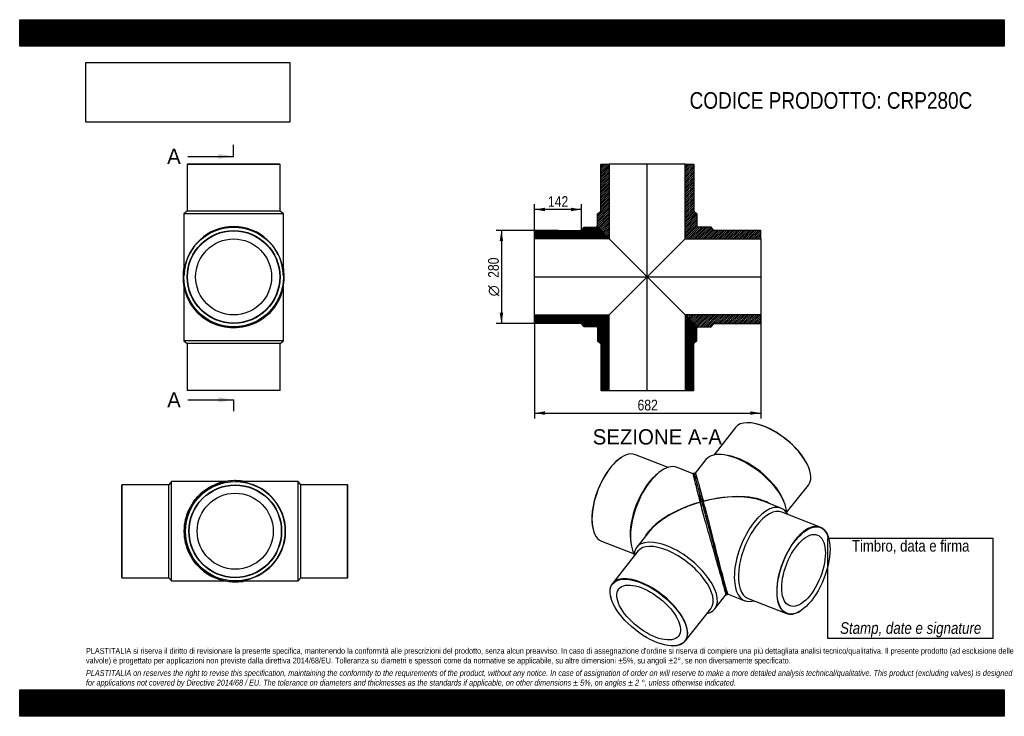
# Model space of a CAD drawing. Header units: millimetres. Extents: x 0 to 2970, y 0 to 2100.
import ezdxf
from ezdxf.enums import TextEntityAlignment as Align
from ezdxf.lldxf.tags import DXFTag

# ---------------------------------------------------------------- set-up
doc = ezdxf.new("R2010")
doc.units = ezdxf.units.MM
doc.header["$LTSCALE"] = 10
for name, color, linetype in [('CRP280C', 7, 'Continuous'), ('CRP280C_MIR1', 7, 'Continuous'), ('Default', 7, 'Continuous'), ('DV4_Default', 7, 'Continuous')]:
    doc.layers.add(name, color=color, linetype=linetype)
doc.styles.add('SEACAD_Arial_Narrow', font='ARIALN.TTF')
doc.styles.add('SEACAD_Solid_Edge_ANSI', font='seans.ttf')
doc.styles.add('SEACAD_Solid_Edge_ANSI1_Symbols', font='semeca1.ttf')
tags = doc.linetypes.add('CENTER2', pattern=[28.575, 19.05, -3.175, 3.175, -3.175]).pattern_tags.tags
tags[10:11] = [DXFTag(74, 4), DXFTag(75, 0), DXFTag(340, '0'), DXFTag(46, 0.0), DXFTag(50, 0.0), DXFTag(44, 0.0), DXFTag(45, 0.0)]
tags[8:9] = [DXFTag(74, 4), DXFTag(75, 0), DXFTag(340, '0'), DXFTag(46, 0.0), DXFTag(50, 0.0), DXFTag(44, 0.0), DXFTag(45, 0.0)]
tags[6:7] = [DXFTag(74, 4), DXFTag(75, 0), DXFTag(340, '0'), DXFTag(46, 0.0), DXFTag(50, 0.0), DXFTag(44, 0.0), DXFTag(45, 0.0)]
tags[4:5] = [DXFTag(74, 4), DXFTag(75, 0), DXFTag(340, '0'), DXFTag(46, 0.0), DXFTag(50, 0.0), DXFTag(44, 0.0), DXFTag(45, 0.0)]
doc.dimstyles.new('Plastitalia', dxfattribs={"dimtxt": 32, "dimasz": 32, "dimexe": 16, "dimexo": 0, "dimgap": 8, "dimtad": 1, "dimdec": 0, "dimtxsty": 'SEACAD_Arial_Narrow', "dimblk1": '_SE_FILLED', "dimblk2": '_SE_FILLED', "dimsah": 1, "dimcen": 16, "dimadec": 0, "dimazin": 0, "dimtfac": 0.7, "dimtdec": 1, "dimtmove": 0, "dimatfit": 3, "dimfxl": 1, "dimtolj": 1, "dimarcsym": 0})
picture_1 = doc.add_image_def('image1.jpg', size_in_pixel=(4302, 1260))

# ---------------------------------------------------------------- blocks, each defined once
blk = doc.blocks.new('SE')
at = {"layer": 'CRP280C', "color": 7, "linetype": 'Continuous'}
for p, q in [((495.4, 1295.2), (495.4, 1132)), ((795.4, 1132), (795.4, 1295.4)), ((795.4, 1132), (495.4, 1132)), ((495.4, 1132), (505.4, 1124)), ((785.4, 1124), (795.4, 1132)), ((785.4, 1124), (505.4, 1124)), ((505.4, 1124), (505.4, 983)), ((785.4, 983), (785.4, 1124)), ((505.4, 983), (785.4, 983)), ((505.4, 983), (506.4, 982)), ((784.4, 982), (506.4, 982)), ((784.4, 982), (785.4, 983))]:
    blk.add_line(p, q, dxfattribs=at)
for centre, radius, start, end in [((646.1, 1324.6), 150.7, 142.9836, 153.1185), ((646.2, 1324.5), 150.9, 153.1184, 159.3506), ((645.4, 1323.3), 152.5, 179.6147, 180.2368), ((645.3, 1322.7), 152.5, 180.0018, 222.7782), ((645.4, 1322.7), 152.5, 317.0914, 359.999), ((645.4, 1323.3), 152.5, 359.7632, 1.5478)]:
    blk.add_arc(centre, radius, start, end, dxfattribs=at)
for centre, major_axis, start_param, end_param in [((495.4, 1322.7), (2.5, 0), 2.99622, 3.1424), ((795.4, 1322.7), (-2.5, 0), 3.140785, 3.309089)]:
    blk.add_ellipse(centre, major_axis=major_axis, ratio=0.707107, start_param=start_param, end_param=end_param, dxfattribs=at)
blk.add_open_spline([(757, 1218.8), (751.8, 1213.3), (746.2, 1208), (731.9, 1196.8), (722.9, 1191.2), (703.2, 1181.6), (692.4, 1177.7), (669.5, 1172.3), (657.4, 1170.9), (633.3, 1170.9), (621.2, 1172.3), (598.4, 1177.7), (587.5, 1181.6), (567.8, 1191.2), (558.8, 1196.8), (544.4, 1208.1), (538.7, 1213.4), (533.5, 1219)], degree=3, knots=[0.2636208, 0.2636208, 0.2636208, 0.2636208, 0.3125, 0.3125, 0.375, 0.375, 0.4375, 0.4375, 0.5, 0.5, 0.5625, 0.5625, 0.625, 0.625, 0.6875, 0.6875, 0.7371302, 0.7371302, 0.7371302, 0.7371302], dxfattribs=at)
at = {"layer": 'CRP280C_MIR1', "color": 7, "linetype": 'Continuous'}
for p, q in [((506.4, 1664.5), (505.4, 1663.5)), ((785.4, 1663.5), (505.4, 1663.5)), ((505.4, 1663.5), (505.4, 1522.5)), ((784.4, 1664.5), (506.4, 1664.5)), ((785.4, 1663.5), (784.4, 1664.5)), ((785.4, 1522.5), (785.4, 1663.5)), ((505.4, 1522.5), (495.4, 1514.5)), ((785.4, 1522.5), (505.4, 1522.5)), ((795.4, 1514.5), (785.4, 1522.5)), ((795.4, 1514.5), (495.4, 1514.5)), ((495.4, 1514.5), (495.4, 1331.5)), ((795.4, 1331.5), (795.4, 1514.5)), ((495.4, 1328), (495.4, 1328)), ((495.4, 1328), (495.4, 1328)), ((795.3, 1328), (795.3, 1328)), ((795.3, 1328), (795.3, 1328))]:
    blk.add_line(p, q, dxfattribs=at)
for radius in [150, 140, 139, 114.6]:
    blk.add_circle((645.4, 1324.5), radius, dxfattribs=at)
for centre, radius, start, end in [((646.2, 1326.2), 153.3, 169.6843, 180.0044), ((644.5, 1326.3), 153.3, 359.9932, 10.3497), ((645.4, 1326.2), 152.5, 179.9997, 0.0003)]:
    blk.add_arc(centre, radius, start, end, dxfattribs=at)
for centre, major_axis, ratio, start_param, end_param in [((645.4, 1324.5), (0, -152), 0.986842, 1.657152, 4.626768), ((645.4, 1324.5), (0, -152), 0.986842, 4.626768, 4.688974), ((645.4, 1324.5), (0, -152), 0.986842, 1.594211, 1.657152), ((495.4, 1326.2), (2.5, 0), 0.707107, 1.554239, 3.140786), ((795.4, 1326.2), (-2.5, 0), 0.707107, 3.142399, 4.728946)]:
    blk.add_ellipse(centre, major_axis=major_axis, ratio=ratio, start_param=start_param, end_param=end_param, dxfattribs=at)
for points in [[(495.4, 1331.5), (495.4, 1330.4), (495.4, 1329.2), (495.4, 1328)], [(795.3, 1328), (795.3, 1329.2), (795.4, 1330.4), (795.4, 1331.5)]]:
    blk.add_open_spline(points, degree=3, dxfattribs=at)
blk = doc.blocks.new('SE1')
at = {"layer": 'CRP280C', "color": 7, "linetype": 'Continuous'}
for p, q in [((308.6, 697.9), (307.6, 696.9)), ((307.6, 418.9), (307.6, 696.9)), ((308.6, 697.9), (308.6, 417.9)), ((449.6, 697.9), (308.6, 697.9)), ((457.6, 707.9), (449.6, 697.9)), ((449.6, 417.9), (449.6, 697.9)), ((457.6, 407.9), (457.6, 707.9)), ((620.8, 707.9), (457.6, 707.9)), ((307.6, 418.9), (308.6, 417.9)), ((308.6, 417.9), (449.6, 417.9)), ((449.6, 417.9), (457.6, 407.9)), ((457.6, 407.9), (621, 407.9))]:
    blk.add_line(p, q, dxfattribs=at)
for centre, radius, start, end in [((648.3, 557.9), 152.5, 90.0018, 132.7782), ((648.9, 557.9), 152.5, 89.6147, 90.2368), ((650.1, 557), 150.9, 63.1184, 69.3506), ((650.2, 557.1), 150.7, 52.9836, 63.1185), ((648.3, 557.9), 152.5, 227.0914, 269.999), ((648.9, 557.9), 152.5, 269.7632, 271.5478)]:
    blk.add_arc(centre, radius, start, end, dxfattribs=at)
for centre, major_axis, start_param, end_param in [((648.3, 707.9), (0, -2.5), 2.99622, 3.1424), ((648.3, 407.9), (0, 2.5), 3.140785, 3.309089)]:
    blk.add_ellipse(centre, major_axis=major_axis, ratio=0.707107, start_param=start_param, end_param=end_param, dxfattribs=at)
blk.add_open_spline([(544.4, 446.3), (538.9, 451.4), (533.6, 457), (522.4, 471.3), (516.8, 480.3), (507.2, 500.1), (503.3, 510.9), (497.9, 533.7), (496.5, 545.8), (496.5, 569.9), (497.9, 582), (503.3, 604.9), (507.2, 615.7), (516.8, 635.4), (522.4, 644.4), (533.7, 658.8), (539, 664.5), (544.6, 669.7)], degree=3, knots=[0.2636208, 0.2636208, 0.2636208, 0.2636208, 0.3125, 0.3125, 0.375, 0.375, 0.4375, 0.4375, 0.5, 0.5, 0.5625, 0.5625, 0.625, 0.625, 0.6875, 0.6875, 0.7371302, 0.7371302, 0.7371302, 0.7371302], dxfattribs=at)
at = {"layer": 'CRP280C_MIR1', "color": 7, "linetype": 'Continuous'}
for p, q in [((653.6, 707.8), (653.6, 707.8)), ((653.6, 707.8), (653.6, 707.8)), ((840.1, 707.9), (657.1, 707.9)), ((840.1, 407.9), (840.1, 707.9)), ((848.1, 697.9), (840.1, 707.9)), ((848.1, 417.9), (848.1, 697.9)), ((989.1, 697.9), (848.1, 697.9)), ((989.1, 417.9), (989.1, 697.9)), ((990.1, 696.9), (989.1, 697.9)), ((990.1, 418.9), (990.1, 696.9)), ((840.1, 407.9), (848.1, 417.9)), ((848.1, 417.9), (989.1, 417.9)), ((989.1, 417.9), (990.1, 418.9)), ((653.6, 407.9), (653.6, 407.9)), ((653.6, 407.9), (653.6, 407.9)), ((657.1, 407.9), (840.1, 407.9))]:
    blk.add_line(p, q, dxfattribs=at)
for radius in [150, 140, 139, 114.6]:
    blk.add_circle((650.1, 557.9), radius, dxfattribs=at)
for centre, radius, start, end in [((651.8, 557.9), 152.5, 89.9997, 270.0003), ((651.8, 557.1), 153.3, 79.6843, 90.0044), ((651.9, 558.7), 153.3, 269.9932, 280.3497)]:
    blk.add_arc(centre, radius, start, end, dxfattribs=at)
for centre, major_axis, ratio, start_param, end_param in [((651.8, 707.9), (0, -2.5), 0.707107, 1.554239, 3.140786), ((650.1, 557.9), (-152, 0), 0.986842, 4.626768, 4.688974), ((650.1, 557.9), (-152, 0), 0.986842, 1.657152, 4.626768), ((651.8, 407.9), (0, 2.5), 0.707107, 3.142399, 4.728946), ((650.1, 557.9), (-152, 0), 0.986842, 1.594211, 1.657152)]:
    blk.add_ellipse(centre, major_axis=major_axis, ratio=ratio, start_param=start_param, end_param=end_param, dxfattribs=at)
for points in [[(657.1, 707.9), (656, 707.9), (654.8, 707.8), (653.6, 707.8)], [(653.6, 407.9), (654.8, 407.9), (656, 407.9), (657.1, 407.9)]]:
    blk.add_open_spline(points, degree=3, dxfattribs=at)
blk = doc.blocks.new('SE2')
at = {"layer": 'CRP280C', "color": 7, "linetype": 'Continuous'}
for p, q in [((1815.7, 781), (1814.8, 780.5)), ((1955.6, 750.2), (1857.4, 788.6)), ((2031.1, 731.4), (1983.1, 750.2)), ((1923.7, 731), (1917.5, 725.5)), ((2037.4, 721.5), (2038, 719)), ((2040.1, 712.3), (2038.7, 717.3)), ((2049.9, 655.9), (2052.6, 645.8)), ((2052.6, 645.8), (2052.8, 644.9)), ((2052.6, 645.4), (2052.6, 645.4)), ((2061, 633.2), (2057.3, 647.1)), ((1729.6, 562.8), (1729.9, 561.8)), ((1896.5, 554.2), (1861.2, 509.5)), ((1755.4, 527.9), (1853.5, 489.5)), ((1842.3, 533.5), (1843.2, 525.3)), ((1864.7, 497.8), (1787.8, 400.3)), ((1782.9, 358.7), (1783.2, 357.7)), ((2096.7, 323.6), (2130.4, 366.3)), ((2007.5, 226.8), (2084.5, 324.3)), ((1967.1, 212.5), (1968.2, 212.4))]:
    blk.add_line(p, q, dxfattribs=at)
for centre, radius, start, end in [((-1275.3, -194), 3437, 15.375, 15.4346), ((47597.6, 12945.2), 47171.6, 195.05269, 195.09187), ((53371.7, 14401.5), 53125.6, 195.2094, 195.27156)]:
    blk.add_arc(centre, radius, start, end, dxfattribs=at)
for centre, major_axis, ratio, start_param, end_param in [((1806.4, 658.3), (-51, -130.4), 0.47604, 3.141593, 6.283185), ((1805.6, 658.6), (50.7, 129.4), 0.47604, 0.571993, 2.569599), ((1928.4, 610.5), (-54.7, -139.7), 0.47604, 3.141593, 5.915977), ((1921.9, 613.1), (-51, -130.4), 0.47604, 3.884778, 5.54), ((2084, 549.6), (37.3, -137.7), 0.001558, 3.140438, 3.75606), ((2084, 549.6), (206.5, 54.6), 0.471672, 1.598331, 2.717661), ((2084, 549.6), (205.8, 57.2), 0.471678, 1.592377, 2.303174), ((2055, 646.1), (2.41, 0.65), 0.671516, 0.002302, 3.160453), ((2084, 549.6), (37.3, -137.7), 0.001558, 4.043668, 4.142502), ((2084, 549.6), (-37.3, 137.7), 0.001558, 1.000909, 3.142747), ((2084, 549.6), (205.8, 57.2), 0.471678, -3.980011, -3.714469), ((1979, 416.6), (117.7, -93), 0.473626, 0, 3.508801), ((1974.6, 411), (109.9, -86.8), 0.473626, 0, 3.141593), ((1897.6, 313.6), (-109.9, 86.8), 0.473626, 2.573805, 6.283185), ((1897.6, 313.6), (-109.9, 86.8), 0.473626, 0, 0.567788), ((1979, 416.6), (117.7, -93), 0.473626, 5.915977, 6.283185)]:
    blk.add_ellipse(centre, major_axis=major_axis, ratio=ratio, start_param=start_param, end_param=end_param, dxfattribs=at)
for major_axis in [(109.1, -86.1), (89.9, -71)]:
    blk.add_ellipse((1897.1, 312.9), major_axis=major_axis, ratio=0.473626, dxfattribs=at)
for points, degree, knots in [([(2035, 730), (2035, 730.1), (2034.9, 730.4), (2034.6, 731), (2034.2, 731.6), (2033.6, 731.9), (2033.4, 732), (2032.9, 732.1), (2032.6, 732.1), (2032.3, 732.1), (2032, 732.1), (2031.6, 731.9), (2031.1, 731.7), (2030.9, 731.4), (2030.9, 731.4)], 3, [0.3671496, 0.3671496, 0.3671496, 0.3671496, 0.3836997, 0.5741018, 0.7479317, 0.8286587, 0.9002726, 0.925999, 0.9365872, 0.9459443, 0.9544012, 0.9658171, 0.9930146, 1, 1, 1, 1]), ([(2031, 731.5), (2030.9, 731.4), (2030.9, 731.1), (2031.3, 729.1), (2031.8, 726.5), (2033.5, 719.5), (2034.5, 715), (2037.1, 704.6), (2038.6, 698.6), (2042, 685.4), (2043.9, 678.1), (2048, 662.5), (2050.2, 654.2), (2052.6, 645.5)], 3, [0.6566907, 0.6566907, 0.6566907, 0.6566907, 0.6875, 0.6875, 0.75, 0.75, 0.8125, 0.8125, 0.875, 0.875, 0.9375, 0.9375, 1, 1, 1, 1]), ([(2130.4, 366.3), (2130.4, 366.3), (2130.4, 366.7), (2130, 368.9), (2129.3, 371.9), (2126.9, 381.2), (2125.2, 387.6), (2120.9, 403.2), (2118.4, 412.5), (2112.6, 432.8), (2109.5, 443.8), (2103, 466.4), (2099.7, 478.1), (2093.1, 501.3), (2089.8, 512.8), (2083.3, 535.6), (2080.1, 546.7), (2073.9, 568.4), (2071, 579), (2065.3, 599.3), (2062.5, 609.2), (2057.4, 627.9), (2054.9, 636.9), (2052.6, 645.4)], 3, [0.3454598, 0.3454598, 0.3454598, 0.3454598, 0.375, 0.375, 0.4375, 0.4375, 0.5, 0.5, 0.5625, 0.5625, 0.625, 0.625, 0.6875, 0.6875, 0.75, 0.75, 0.8125, 0.8125, 0.875, 0.875, 0.9375, 0.9375, 1, 1, 1, 1]), ([(2057.4, 646.8), (2058.9, 641.5), (2060.3, 636.1), (2060.8, 634.3), (2061.3, 632.5)], 2, [0, 0, 0, 0.125, 0.125, 0.1657399, 0.1657399, 0.1657399]), ([(2061.3, 632.5), (2062.3, 628.7), (2063.4, 624.9), (2066.5, 613.3), (2069.8, 601.1), (2073.1, 588.7), (2076.6, 575.9), (2078.4, 569.4), (2080.1, 562.8), (2081.9, 556.3), (2083.7, 549.7)], 2, [0.1657399, 0.1657399, 0.1657399, 0.25, 0.25, 0.5, 0.5, 0.75, 0.75, 0.875, 0.875, 1, 1, 1]), ([(2083.7, 549.7), (2086.7, 538.7), (2089.7, 527.7), (2092.7, 516.7), (2095.6, 505.9), (2098.5, 495), (2101.4, 484.6), (2104.2, 474), (2106.9, 464.1)], 2, [0, 0, 0, 0.25, 0.25, 0.5, 0.5, 0.75, 0.75, 1, 1, 1]), ([(2122.1, 408.5), (2123.7, 402.5), (2125.2, 397.2), (2126.6, 392), (2127.8, 387.8), (2128.6, 384.8), (2129.3, 382.2)], 2, [0, 0, 0, 0.0625, 0.0625, 0.125, 0.125, 0.168919, 0.168919, 0.168919]), ([(2130.4, 366.3), (2130.5, 366.3), (2130.7, 366.3), (2131.1, 366.3), (2131.3, 366.4), (2131.5, 366.5), (2131.8, 366.7), (2132.2, 367), (2132.4, 367.2), (2132.6, 367.6), (2132.8, 368.3), (2132.8, 369), (2132.7, 369.5), (2132.7, 369.6)], 3, [0, 0, 0, 0, 0.0112254, 0.0230716, 0.0298577, 0.0374684, 0.0463208, 0.0686826, 0.1308884, 0.2061895, 0.3261348, 0.5452385, 0.5968817, 0.5968817, 0.5968817, 0.5968817])]:
    blk.add_open_spline(points, degree=degree, knots=knots, dxfattribs=at)
blk.add_open_spline([(2057.3, 647.1), (2055.4, 654.2), (2053.9, 659.6), (2052.8, 663.5)], degree=3, dxfattribs=at)
at = {"layer": 'CRP280C_MIR1', "color": 7, "linetype": 'Continuous'}
for p, q in [((2159.2, 870.7), (2093.7, 787.7)), ((2199.6, 885), (2198.5, 885.1)), ((2070, 773.9), (2037.9, 733.3)), ((2138.4, 785.7), (2130.2, 787.2)), ((2035, 731.1), (2035.1, 730.5)), ((2035.1, 730.1), (2035.2, 729.7)), ((2035.9, 727.2), (2035.2, 729.7)), ((2035.9, 727.2), (2036.3, 725.5)), ((2037.4, 721.5), (2036.3, 725.5)), ((2037.4, 721.5), (2038, 719)), ((2383.8, 738.8), (2383.5, 739.8)), ((2041.7, 705.3), (2044.6, 694.4)), ((2313.4, 614.2), (2378.9, 697.2)), ((2062.1, 648.4), (2060, 656.2)), ((2304.5, 649.6), (2301.1, 657.2)), ((2062.3, 647.9), (2062.1, 648.4)), ((2062.3, 648), (2062.3, 648.1)), ((2296.3, 627.6), (2243.6, 648.3)), ((2414.7, 570.5), (2299.3, 615.7)), ((2440.5, 535.6), (2440.2, 536.6)), ((2133, 369.4), (2133.1, 369)), ((2136.6, 368), (2187, 348.2)), ((2197.2, 355), (2312.7, 309.8)), ((2354.4, 317.4), (2355.3, 318))]:
    blk.add_line(p, q, dxfattribs=at)
for centre, radius, start, end in [((2037.5, 730.9), 2.48, 74.2612, 168.1632), ((2087.1, 738.4), 52.4, 187.3084, 197.961), ((11388.5, 3213.2), 9677.4, 194.93569, 195.01986), ((47597.6, 12945.2), 47171.6, 195.05269, 195.09172), ((47597.6, 12945.2), 47171.6, 195.09172, 195.11255), ((2134.2, 370.2), 1.44, 212.9678, 231.7037), ((2135.3, 370.1), 2.49, 222.299, 303.1485)]:
    blk.add_arc(centre, radius, start, end, dxfattribs=at)
for centre, major_axis, ratio, start_param, end_param in [((2269.1, 783.9), (109.9, -86.8), 0.473626, 0, 3.141593), ((2269.6, 784.6), (-109.1, 86.1), 0.473626, 3.70938, 5.715398), ((2187.7, 680.9), (117.7, -93), 0.473626, 0.36323, 3.141593), ((2192.1, 686.5), (109.9, -86.8), 0.473626, 0.73719, 2.404403), ((2084, 549.6), (-205.8, -57.2), 0.471678, 3.565313, 4.68714), ((2084, 549.6), (-206.5, -54.6), 0.471672, 3.982834, 4.693094), ((2084, 549.6), (-206.5, -54.6), 0.471672, 3.714445, 3.982834), ((2059.9, 647.4), (2.41, 0.65), 0.671516, -0.014254, 3.143897), ((2241.7, 487.9), (54.7, 139.7), 0.47604, 0, 3.508801), ((2248.2, 485.4), (51, 130.4), 0.47604, 0, 3.141593), ((2241.7, 487.9), (54.7, 139.7), 0.47604, 5.915977, 6.283185), ((2363.7, 440.2), (-51, -130.4), 0.47604, 2.569599, 6.283185), ((2363.7, 440.2), (-51, -130.4), 0.47604, 0, 0.571993)]:
    blk.add_ellipse(centre, major_axis=major_axis, ratio=ratio, start_param=start_param, end_param=end_param, dxfattribs=at)
for major_axis in [(50.7, 129.4), (41.8, 106.7)]:
    blk.add_ellipse((2364.5, 439.8), major_axis=major_axis, ratio=0.47604, dxfattribs=at)
for points, knots in [([(2035.1, 730.1), (2035.1, 730.3), (2035.1, 730.3), (2035.1, 730.2), (2035.1, 730.1), (2035.2, 729.9)], [0, 0, 0, 0, 0.5, 0.5, 0.9467039, 0.9467039, 0.9467039, 0.9467039]), ([(2038, 733.4), (2038, 733.4), (2038.2, 733.1), (2038.9, 731.1), (2039.6, 728.6), (2041.7, 721.7), (2043, 717.3), (2046, 707), (2047.7, 701.1), (2051.4, 687.9), (2053.4, 680.7), (2057.6, 665.2), (2059.9, 656.9), (2062.3, 648.1)], [0.654572, 0.654572, 0.654572, 0.654572, 0.6875, 0.6875, 0.75, 0.75, 0.8125, 0.8125, 0.875, 0.875, 0.9375, 0.9375, 1, 1, 1, 1]), ([(2057.4, 646.8), (2057.5, 646.4), (2057.8, 645.6), (2058.1, 644.4), (2058.4, 643.3), (2058.7, 642.1), (2059, 640.9), (2059.4, 639.7), (2059.7, 638.5), (2060, 637.2), (2060.5, 635.5), (2060.8, 634.2), (2061.1, 633.4)], [0, 0, 0, 0, 0.0138297, 0.0276762, 0.0415388, 0.0554171, 0.0693104, 0.0832182, 0.09714, 0.1110752, 0.1250234, 0.1552632, 0.1552632, 0.1552632, 0.1552632]), ([(2061.1, 633.4), (2061.2, 632.8), (2062, 630), (2063.7, 623.4), (2066.5, 613.3), (2069, 604.2), (2071.2, 596), (2072.8, 590), (2074.7, 582.8), (2076.1, 577.7), (2077.3, 573.5), (2078, 570.9), (2078.7, 568.3), (2079.4, 565.6), (2080.1, 563), (2080.8, 560.3), (2081.5, 557.7), (2082.3, 555), (2083, 552.3), (2083.5, 550.6), (2083.7, 549.7)], [0.1552632, 0.1552632, 0.1552632, 0.1552632, 0.1728883, 0.2500335, 0.3749025, 0.5000081, 0.5353067, 0.6250155, 0.6792923, 0.750019, 0.7752325, 0.8004059, 0.8255362, 0.8506204, 0.8756556, 0.900639, 0.9255678, 0.9504393, 0.9752509, 1, 1, 1, 1]), ([(2136.6, 368), (2136.5, 368), (2136.3, 368.3), (2135.5, 370.4), (2134.6, 373.3), (2131.8, 382.6), (2130, 388.9), (2125.8, 404.6), (2123.3, 413.8), (2117.9, 434.2), (2115, 445.3), (2109.1, 468.1), (2106.1, 479.8), (2100.1, 503.2), (2097.1, 514.8), (2091.2, 537.7), (2088.3, 549), (2082.7, 570.8), (2079.9, 581.4), (2074.6, 601.9), (2072, 611.7), (2067, 630.4), (2064.7, 639.2), (2062.4, 647.5)], [0.3461319, 0.3461319, 0.3461319, 0.3461319, 0.375, 0.375, 0.4375, 0.4375, 0.5, 0.5, 0.5625, 0.5625, 0.625, 0.625, 0.6875, 0.6875, 0.75, 0.75, 0.8125, 0.8125, 0.875, 0.875, 0.9375, 0.9375, 0.9987357, 0.9987357, 0.9987357, 0.9987357]), ([(2083.7, 549.7), (2086.9, 538.1), (2090, 526.3), (2094.8, 508.9), (2096.3, 503.1), (2099.5, 491.7), (2101, 486), (2104, 474.9), (2105.5, 469.4), (2106.9, 464.1), (2106.9, 464.1), (2106.9, 464.1)], [0, 0, 0, 0, 0.397795, 0.397795, 0.598526, 0.598526, 0.799258, 0.799258, 0.999989, 0.999989, 1, 1, 1, 1]), ([(2106.9, 464.1), (2108.4, 458.8), (2109.8, 453.6), (2112.5, 443.6), (2113.9, 438.7), (2116.4, 429.3), (2117.6, 424.9), (2119.9, 416.4), (2121.1, 412.3), (2122.1, 408.5), (2122.1, 408.5), (2122.1, 408.5)], [0, 0, 0, 0, 0.249989, 0.249989, 0.499992, 0.499992, 0.749994, 0.749994, 0.999997, 0.999997, 1, 1, 1, 1]), ([(2122.1, 408.5), (2123.1, 404.7), (2124.1, 401.2), (2125.9, 394.6), (2126.7, 391.5), (2128.1, 386.5), (2128.7, 384.4), (2129.2, 382.5)], [0, 0, 0, 0, 0.0588228, 0.0588228, 0.1176464, 0.1176464, 0.1666533, 0.1666533, 0.1666533, 0.1666533]), ([(2129.2, 382.5), (2129.3, 382.1), (2129.4, 381.7), (2130.1, 379.2), (2130.7, 377.3), (2131.5, 374.1), (2131.9, 372.8), (2132.5, 370.8), (2132.6, 370.2), (2132.9, 369.4), (2132.9, 369.3), (2132.8, 369.6), (2132.8, 369.7), (2132.8, 369.8)], [0.1666533, 0.1666533, 0.1666533, 0.1666533, 0.1764699, 0.1764699, 0.2352935, 0.2352935, 0.2941171, 0.2941171, 0.3529407, 0.3529407, 0.4117642, 0.4117642, 0.4275199, 0.4275199, 0.4275199, 0.4275199]), ([(2129.5, 381.7), (2129.6, 381.5), (2130, 380), (2130.8, 377.1), (2131.8, 373.8), (2132.6, 371.2), (2133.2, 369.3), (2133.6, 368.2), (2133.7, 368.2), (2133.7, 368.2)], [0, 0, 0, 0, 0.0213619, 0.1562244, 0.3193996, 0.4614788, 0.6215043, 0.8006057, 0.9604246, 0.9604246, 0.9604246, 0.9604246])]:
    blk.add_open_spline(points, degree=3, knots=knots, dxfattribs=at)
for points in [[(2052.9, 663.7), (2054, 659.7), (2055.5, 654.2), (2057.4, 647.2)], [(2057.4, 647.2), (2059.5, 639.4), (2060.7, 634.9), (2061, 633.7)]]:
    blk.add_open_spline(points, degree=3, dxfattribs=at)
blk = doc.blocks.new('SE4')
at = {"color": 7, "linetype": 'Continuous', "style": 'SEACAD_Solid_Edge_ANSI'}
blk.add_text('A', height=46, dxfattribs=at).set_placement((444.8, 1711.1), align=Align.TOP_LEFT)
blk = doc.blocks.new('SE5')
at = {"color": 7, "linetype": 'Continuous', "style": 'SEACAD_Solid_Edge_ANSI'}
blk.add_text('A', height=46, dxfattribs=at).set_placement((444.8, 977.1), align=Align.TOP_LEFT)
blk = doc.blocks.new('SEANNOT_GROUP')
at = {"linetype": 'Continuous'}
blk.add_hatch(color=7, dxfattribs=at).paths.add_polyline_path([(599.4, 1680.4), (645.4, 1688.1), (599.4, 1695.7)])
at = {"color": 7, "linetype": 'Continuous'}
blk.add_lwpolyline([(507.4, 1688.1), (645.4, 1688.1)], dxfattribs=at)
blk = doc.blocks.new('SEANNOT_GROUP1')
at = {"linetype": 'Continuous'}
blk.add_hatch(color=7, dxfattribs=at).paths.add_polyline_path([(599.4, 946.5), (645.4, 954.1), (599.4, 961.8)])
at = {"color": 7, "linetype": 'Continuous'}
blk.add_lwpolyline([(507.4, 954.1), (645.4, 954.1)], dxfattribs=at)
blk = doc.blocks.new('SE3')
at = {"layer": 'Default', "color": 7, "linetype": 'CENTER2'}
for p, q in [((645.4, 1688.1), (645.4, 1722.6)), ((645.4, 954.1), (645.4, 919.6))]:
    blk.add_line(p, q, dxfattribs=at)
at = {"layer": 'Default', "color": 7, "linetype": 'CENTER2', "const_width": 0.0001}
blk.add_lwpolyline([(645.4, 1688.1), (645.4, 954.1)], dxfattribs=at)
at = {"layer": 'Default'}
for name in ['SE4', 'SEANNOT_GROUP', 'SE5', 'SEANNOT_GROUP1']:
    blk.add_blockref(name, (0, 0), dxfattribs=at)
blk = doc.blocks.new('SE6')
at = {"layer": 'CRP280C', "linetype": 'Continuous'}
h = blk.add_hatch(dxfattribs=at)
h.set_pattern_fill('LINE', scale=0.629921, angle=45, style=0)
edge = h.paths.add_edge_path()
edge.add_line((1553, 1463.5), (1553, 1439.1))
edge.add_line((1553, 1439.1), (1778.4, 1439.1))
edge.add_line((1778.4, 1439.1), (1742.4, 1475.1))
edge.add_spline(control_points=[(1742.4, 1475.1), (1742.3, 1475.2), (1742.1, 1475.3), (1741.8, 1475.5), (1741.6, 1475.6), (1741.3, 1475.7), (1741.1, 1475.8), (1740.7, 1475.8), (1740.5, 1475.8), (1740.1, 1475.7), (1739.9, 1475.7), (1739.6, 1475.5), (1739.4, 1475.4), (1739.1, 1475.2), (1738.9, 1475.1), (1738.7, 1474.8), (1738.6, 1474.6), (1738.5, 1474.5)], knot_values=[0, 0, 0, 0, 0.125, 0.125, 0.25, 0.25, 0.375, 0.375, 0.5, 0.5, 0.625, 0.625, 0.75, 0.75, 0.875, 0.875, 1, 1, 1, 1], degree=3, periodic=0)
edge.add_line((1738.5, 1474.5), (1703, 1474.5))
edge.add_line((1703, 1474.5), (1695, 1464.5))
edge.add_line((1695, 1464.5), (1554, 1464.5))
edge.add_line((1554, 1464.5), (1553, 1463.5))
h = blk.add_hatch(dxfattribs=at)
h.set_pattern_fill('LINE', scale=0.629921, angle=45, style=0)
edge = h.paths.add_edge_path()
edge.add_line((1695, 1184.5), (1703, 1174.5))
edge.add_line((1703, 1174.5), (1741, 1174.5))
edge.add_arc((1741, 1172.5), 2, 0, 90, ccw=False)
edge.add_line((1743, 1172.5), (1743, 1132))
edge.add_line((1743, 1132), (1753, 1124))
edge.add_line((1753, 1124), (1753, 983))
edge.add_line((1753, 983), (1754, 982))
edge.add_line((1754, 982), (1778.4, 982))
edge.add_line((1778.4, 982), (1778.4, 1209.9))
edge.add_line((1778.4, 1209.9), (1553, 1209.9))
edge.add_line((1553, 1209.9), (1553, 1185.5))
edge.add_line((1553, 1185.5), (1554, 1184.5))
edge.add_line((1554, 1184.5), (1695, 1184.5))
h = blk.add_hatch(dxfattribs=at)
h.set_pattern_fill('LINE', scale=0.629921, angle=45, style=0)
edge = h.paths.add_edge_path()
edge.add_line((2033, 983), (2033, 1124))
edge.add_line((2033, 1124), (2043, 1132))
edge.add_line((2043, 1132), (2043, 1170.9))
edge.add_spline(control_points=[(2043, 1170.9), (2043.9, 1171.8), (2044.2, 1173.3), (2043, 1174.5)], knot_values=[0.75, 0.75, 0.75, 0.75, 1, 1, 1, 1], weights=[1, 0.666666, 0.5, 0.5], degree=3, periodic=0)
edge.add_line((2043, 1174.5), (2007.6, 1209.9))
edge.add_line((2007.6, 1209.9), (2007.6, 982))
edge.add_line((2007.6, 982), (2032, 982))
edge.add_line((2032, 982), (2033, 983))
at = {"layer": 'CRP280C_MIR1', "linetype": 'Continuous'}
h = blk.add_hatch(dxfattribs=at)
h.set_pattern_fill('LINE', scale=1.259843, angle=45, style=0)
edge = h.paths.add_edge_path()
edge.add_line((1753, 1663.5), (1753, 1522.5))
edge.add_line((1753, 1522.5), (1743, 1514.5))
edge.add_line((1743, 1514.5), (1743, 1479))
edge.add_spline(control_points=[(1743, 1479), (1742.8, 1478.9), (1742.7, 1478.8), (1742.4, 1478.6), (1742.3, 1478.4), (1742, 1478.1), (1741.9, 1477.9), (1741.8, 1477.6), (1741.8, 1477.4), (1741.7, 1477), (1741.7, 1476.8), (1741.7, 1476.4), (1741.8, 1476.2), (1741.9, 1475.9), (1742, 1475.7), (1742.2, 1475.3), (1742.3, 1475.2), (1742.4, 1475.1)], knot_values=[0, 0, 0, 0, 0.125, 0.125, 0.25, 0.25, 0.375, 0.375, 0.5, 0.5, 0.625, 0.625, 0.75, 0.75, 0.875, 0.875, 1, 1, 1, 1], degree=3, periodic=0)
edge.add_line((1742.4, 1475.1), (1778.4, 1439.1))
edge.add_line((1778.4, 1439.1), (1778.4, 1664.5))
edge.add_line((1778.4, 1664.5), (1754, 1664.5))
edge.add_line((1754, 1664.5), (1753, 1663.5))
h = blk.add_hatch(dxfattribs=at)
h.set_pattern_fill('LINE', scale=1.259843, angle=45, style=0)
edge = h.paths.add_edge_path()
edge.add_line((2033, 1663.5), (2032, 1664.5))
edge.add_line((2032, 1664.5), (2007.6, 1664.5))
edge.add_line((2007.6, 1664.5), (2007.6, 1439.1))
edge.add_line((2007.6, 1439.1), (2235.5, 1439.1))
edge.add_line((2235.5, 1439.1), (2235.5, 1463.5))
edge.add_line((2235.5, 1463.5), (2234.5, 1464.5))
edge.add_line((2234.5, 1464.5), (2093.5, 1464.5))
edge.add_line((2093.5, 1464.5), (2085.5, 1474.5))
edge.add_line((2085.5, 1474.5), (2045, 1474.5))
edge.add_arc((2045, 1476.5), 2, 180, 270, ccw=False)
edge.add_line((2043, 1476.5), (2043, 1514.5))
edge.add_line((2043, 1514.5), (2033, 1522.5))
edge.add_line((2033, 1522.5), (2033, 1663.5))
h = blk.add_hatch(dxfattribs=at)
h.set_pattern_fill('LINE', scale=1.259843, angle=45, style=0)
edge = h.paths.add_edge_path()
edge.add_line((2235.5, 1185.5), (2235.5, 1209.9))
edge.add_line((2235.5, 1209.9), (2007.6, 1209.9))
edge.add_line((2007.6, 1209.9), (2043, 1174.5))
edge.add_spline(control_points=[(2043, 1174.5), (2044.2, 1173.3), (2045.7, 1173.6), (2046.6, 1174.5)], knot_values=[0.75, 0.75, 0.75, 0.75, 1, 1, 1, 1], weights=[0.5, 0.5, 0.666666, 1], degree=3, periodic=0)
edge.add_line((2046.6, 1174.5), (2085.5, 1174.5))
edge.add_line((2085.5, 1174.5), (2093.5, 1184.5))
edge.add_line((2093.5, 1184.5), (2234.5, 1184.5))
edge.add_line((2234.5, 1184.5), (2235.5, 1185.5))
at = {"layer": 'CRP280C', "color": 7, "linetype": 'Continuous'}
for p, q in [((1553, 1463.5), (1554, 1464.5)), ((1553, 1439.1), (1553, 1463.5)), ((1554, 1464.5), (1695, 1464.5)), ((1695, 1464.5), (1703, 1474.5)), ((1703, 1474.5), (1738.5, 1474.5)), ((1742.4, 1475.1), (1778.4, 1439.1)), ((1553, 1209.9), (1553, 1439.1)), ((1778.4, 1439.1), (1553, 1439.1)), ((1893, 1324.5), (1778.4, 1439.1)), ((1778.4, 1209.9), (1893, 1324.5)), ((1893, 1324.5), (2007.6, 1209.9)), ((1553, 1185.5), (1553, 1209.9)), ((1553, 1209.9), (1778.4, 1209.9)), ((1778.4, 982), (1778.4, 1209.9)), ((2007.6, 1209.9), (2007.6, 982)), ((2007.6, 1209.9), (2043, 1174.5)), ((1554, 1184.5), (1553, 1185.5)), ((1695, 1184.5), (1554, 1184.5)), ((1703, 1174.5), (1695, 1184.5)), ((1741, 1174.5), (1703, 1174.5)), ((1743, 1172.5), (1743, 1132)), ((2043, 1132), (2043, 1170.9)), ((1743, 1132), (1753, 1124)), ((2033, 1124), (2043, 1132)), ((1753, 1124), (1753, 983)), ((2033, 983), (2033, 1124)), ((1754, 982), (1753, 983)), ((1754, 982), (1778.4, 982)), ((1778.4, 982), (2007.6, 982)), ((2007.6, 982), (2032, 982)), ((2033, 983), (2032, 982))]:
    blk.add_line(p, q, dxfattribs=at)
blk.add_arc((1741, 1172.5), 2, 0, 90, dxfattribs=at)
blk.add_open_spline([(1738.5, 1474.5), (1738.6, 1474.6), (1738.7, 1474.8), (1738.9, 1475.1), (1739.1, 1475.2), (1739.4, 1475.4), (1739.6, 1475.5), (1739.9, 1475.7), (1740.1, 1475.7), (1740.5, 1475.8), (1740.7, 1475.8), (1741.1, 1475.8), (1741.3, 1475.7), (1741.6, 1475.6), (1741.8, 1475.5), (1742.1, 1475.3), (1742.3, 1475.2), (1742.4, 1475.1)], degree=3, knots=[0, 0, 0, 0, 0.125, 0.125, 0.25, 0.25, 0.375, 0.375, 0.5, 0.5, 0.625, 0.625, 0.75, 0.75, 0.875, 0.875, 1, 1, 1, 1], dxfattribs=at)
blk.add_rational_spline([(2043, 1174.5), (2044.2, 1173.3), (2043.9, 1171.8), (2043, 1170.9)], [0.5, 0.499999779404, 0.666666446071, 1], degree=3, dxfattribs=at)
at = {"layer": 'CRP280C_MIR1', "color": 7, "linetype": 'Continuous'}
for p, q in [((1753, 1663.5), (1754, 1664.5)), ((1753, 1522.5), (1753, 1663.5)), ((1754, 1664.5), (1778.4, 1664.5)), ((2007.6, 1664.5), (1778.4, 1664.5)), ((1778.4, 1664.5), (1778.4, 1439.1)), ((2007.6, 1664.5), (2032, 1664.5)), ((2007.6, 1439.1), (2007.6, 1664.5)), ((2032, 1664.5), (2033, 1663.5)), ((2033, 1663.5), (2033, 1522.5)), ((1743, 1514.5), (1753, 1522.5)), ((2033, 1522.5), (2043, 1514.5)), ((1743, 1479), (1743, 1514.5)), ((2043, 1514.5), (2043, 1476.5)), ((1778.4, 1439.1), (1742.4, 1475.1)), ((2085.5, 1474.5), (2045, 1474.5)), ((2093.5, 1464.5), (2085.5, 1474.5)), ((2234.5, 1464.5), (2093.5, 1464.5)), ((2234.5, 1464.5), (2235.5, 1463.5)), ((2235.5, 1439.1), (2235.5, 1463.5)), ((1893, 1324.5), (1778.4, 1439.1)), ((2007.6, 1439.1), (1893, 1324.5)), ((2007.6, 1439.1), (2235.5, 1439.1)), ((2235.5, 1439.1), (2235.5, 1209.9)), ((1893, 1324.5), (2007.6, 1209.9)), ((2235.5, 1209.9), (2007.6, 1209.9)), ((2043, 1174.5), (2007.6, 1209.9)), ((2235.5, 1185.5), (2235.5, 1209.9)), ((2046.6, 1174.5), (2085.5, 1174.5)), ((2085.5, 1174.5), (2093.5, 1184.5)), ((2093.5, 1184.5), (2234.5, 1184.5)), ((2235.5, 1185.5), (2234.5, 1184.5))]:
    blk.add_line(p, q, dxfattribs=at)
blk.add_arc((2045, 1476.5), 2, 180, 270, dxfattribs=at)
blk.add_open_spline([(1742.4, 1475.1), (1742.3, 1475.2), (1742.2, 1475.3), (1742, 1475.7), (1741.9, 1475.9), (1741.8, 1476.2), (1741.7, 1476.4), (1741.7, 1476.8), (1741.7, 1477), (1741.8, 1477.4), (1741.8, 1477.6), (1741.9, 1477.9), (1742, 1478.1), (1742.3, 1478.4), (1742.4, 1478.6), (1742.7, 1478.8), (1742.8, 1478.9), (1743, 1479)], degree=3, knots=[0, 0, 0, 0, 0.125, 0.125, 0.25, 0.25, 0.375, 0.375, 0.5, 0.5, 0.625, 0.625, 0.75, 0.75, 0.875, 0.875, 1, 1, 1, 1], dxfattribs=at)
blk.add_rational_spline([(2046.6, 1174.5), (2045.7, 1173.6), (2044.2, 1173.3), (2043, 1174.5)], [1, 0.666666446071, 0.499999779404, 0.5], degree=3, dxfattribs=at)
at = {"layer": 'DV4_Default', "color": 7, "linetype": 'CENTER2'}
for p, q in [((1893, 980.2), (1893, 1666.2)), ((1551.3, 1324.5), (2237.3, 1324.5))]:
    blk.add_line(p, q, dxfattribs=at)
blk = doc.blocks.new('DMBLK23')
at = {"layer": 'Default', "linetype": 'Continuous'}
for points in [[(1585, 1533.2), (1553, 1527.9), (1585, 1522.6)], [(1663, 1533.2), (1663, 1522.6), (1695, 1527.9)]]:
    blk.add_hatch(color=7, dxfattribs=at).paths.add_polyline_path(points)
at = {"layer": 'Default', "color": 7, "linetype": 'Continuous'}
for p, q in [((1553, 1439.1), (1553, 1543.9)), ((1695, 1527.9), (1553, 1527.9)), ((1695, 1464.5), (1695, 1543.9))]:
    blk.add_line(p, q, dxfattribs=at)
at = {"layer": 'Default', "color": 7, "linetype": 'Continuous', "style": 'SEACAD_Arial_Narrow'}
blk.add_text('142', height=32, dxfattribs=at).set_placement((1593.5, 1567.9), align=Align.TOP_LEFT)
blk = doc.blocks.new('_SE_FILLED')
at = {"color": 0}
blk.add_line((0, 0), (-1, 0), dxfattribs=at)
blk.add_solid([(0, 0), (-1, -0.1665), (-1, 0.1665), (0, 0)], dxfattribs=at)
blk = doc.blocks.new('GDimGGroup')
at = {"layer": 'Default', "linetype": 'Continuous'}
for points in [[(1447.8, 1432.5), (1458.4, 1432.5), (1453.1, 1464.5)], [(1447.8, 1216.5), (1453.1, 1184.5), (1458.4, 1216.5)]]:
    blk.add_hatch(color=7, dxfattribs=at).paths.add_polyline_path(points)
at = {"layer": 'Default', "color": 7, "linetype": 'Continuous'}
for p, q in [((1624.5, 1464.5), (1437.1, 1464.5)), ((1453.1, 1464.5), (1453.1, 1184.5)), ((1624.5, 1184.5), (1437.1, 1184.5))]:
    blk.add_line(p, q, dxfattribs=at)
for s, style, p in [('280', 'SEACAD_Arial_Narrow', (1413.1, 1321.8)), ('O', 'SEACAD_Solid_Edge_ANSI1_Symbols', (1413.1, 1266.1))]:
    blk.add_text(s, height=32, rotation=90, dxfattribs=dict(at, style=style)).set_placement(p, align=Align.TOP_LEFT)
blk = doc.blocks.new('DMBLK24')
at = {"layer": 'Default', "linetype": 'Continuous'}
for points in [[(1585, 908.8), (1585, 919.5), (1553, 914.2)], [(2203.5, 908.8), (2235.5, 914.2), (2203.5, 919.5)]]:
    blk.add_hatch(color=7, dxfattribs=at).paths.add_polyline_path(points)
at = {"layer": 'Default', "color": 7, "linetype": 'Continuous'}
for p, q in [((1553, 1209.9), (1553, 898.2)), ((2235.5, 1209.9), (2235.5, 898.2)), ((1553, 914.2), (2235.5, 914.2))]:
    blk.add_line(p, q, dxfattribs=at)
at = {"layer": 'Default', "color": 7, "linetype": 'Continuous', "style": 'SEACAD_Arial_Narrow'}
blk.add_text('682', height=32, dxfattribs=at).set_placement((1863.7, 954.2), align=Align.TOP_LEFT)

msp = doc.modelspace()

# ---------------------------------------------------------------- hatches: boundary and pattern name
at = {"layer": 'Default', "linetype": 'Continuous'}
h = msp.add_hatch(dxfattribs=at)
h.set_pattern_fill('LINE', scale=0.629921, angle=45, style=0)
h.paths.add_polyline_path([(2970, 2020), (2970, 2100), (0, 2100), (0, 2020)])
for points in [[(2970, 2020), (2970, 2100), (0, 2100), (0, 2020)], [(2970, 0), (2970, 80), (0, 80), (0, 0)]]:
    msp.add_hatch(color=7, dxfattribs=at).paths.add_polyline_path(points)
h = msp.add_hatch(dxfattribs=at)
h.set_pattern_fill('LINE', scale=0.629921, angle=45, style=0)
h.paths.add_polyline_path([(2970, 0), (2970, 80), (0, 80), (0, 0)])

# ---------------------------------------------------------------- linework, layer by layer
at = {"layer": 'Default', "color": 7, "linetype": 'Continuous'}
for p, q in [((0, 2100), (2970, 2100)), ((0, 2020), (0, 2100)), ((2970, 2100), (2970, 2020)), ((2970, 2020), (0, 2020)), ((2936.3, 535.8), (2436.3, 535.8)), ((2436.3, 535.8), (2436.3, 235.8)), ((2936.3, 235.8), (2936.3, 535.8)), ((2436.3, 235.8), (2936.3, 235.8)), ((0, 80), (2970, 80)), ((0, 0), (0, 80)), ((2970, 80), (2970, 0)), ((2970, 0), (0, 0))]:
    msp.add_line(p, q, dxfattribs=at)

# ---------------------------------------------------------------- block references
at = {"layer": 'Default'}
for name in ['SE3', 'SE', 'SE6', 'GDimGGroup', 'SE2', 'SE1']:
    msp.add_blockref(name, (0, 0), dxfattribs=at)

# ---------------------------------------------------------------- texts
at = {"layer": 'Default', "color": 7, "linetype": 'Continuous', "style": 'SEACAD_Solid_Edge_ANSI'}
msp.add_text('SEZIONE A-A', height=46, dxfattribs=at).set_placement((1728.4, 865.4), align=Align.TOP_LEFT)
at = {"layer": 'Default'}
for s, insert, char_height, width, attachment_point in [('{\\fArial Narrow|b0||i0||c0|p34;\\C7;\\H50.;\\W1.;CODICE PRODOTTO: CRP280C}', (2020.7, 1881.6), 50, 855.057, 1), ('{\\fArial Narrow|b0||i0||c0|p34;\\C7;\\H34.57222222;\\W1.;\\T1.;Timbro, data e firma}', (2687.6, 510.6), 34.572, 523.475, 5), ('{\\fArial Narrow|b0||i0||c0|p34;\\C7;\\H35.;\\W1.;\\P}{\\fArial Narrow|b0||i1||c0|p34;\\C7;\\H35.;\\W1.;Stamp, date e signature}', (2687.6, 290), 35, 556.636, 5), ("{\\fArial Narrow|b0||i0||c0|p34;\\C7;\\H17.5;\\W1.;PLASTITALIA si riserva il diritto di revisionare la presente specifica, mantenendo la conformità alle prescrizioni del prodotto, senza alcun preavviso. In caso di assegnazione d'ordine si riserva di compiere una più dettagliata analisi tecnico/qualitativa. Il presente prodotto (ad esclusione delle \\P}{\\fArial Narrow|b0||i0||c0|p34;\\C7;\\H17.5;\\W1.;valvole) è progettato per applicazioni non previste dalla direttiva 2014/68/EU. Tolleranza su diametri e spessori come da normative se applicabile, su altre dimensioni ±5%, su angoli ±2°, se non diversamente specificato.\\P}{\\fArial Narrow|b0||i0||c0|p34;\\C7;\\H5.;\\W1.;   \\P}{\\fArial Narrow|b0||i1||c0|p34;\\C7;\\H17.5;\\W1.;PLASTITALIA on reserves the right to revise this specification, maintaining the conformity to the requirements of the product, without any notice. In case of assignation of order on will reserve to make a more detailed analysis technical/qualitative. This product (excluding valves) is designed \\P}{\\fArial Narrow|b0||i1||c0|p34;\\C7;\\H17.5;\\W1.;for applications not covered by Directive 2014/68 / EU. The tolerance on diameters and thicknesses as the standards if applicable, on other dimensions ± 5%, on angles ± 2 °, unless otherwise indicated.\\P}", (200, 206), 17.5, 2570, 1)]:
    msp.add_mtext(s, dxfattribs=dict(at, insert=insert, char_height=char_height, width=width, attachment_point=attachment_point))

# ---------------------------------------------------------------- dimensions: what is measured, and where the dimension line sits
at = {"layer": 'Default', "color": 7, "linetype": 'Continuous'}
dim = msp.add_linear_dim(base=(1553, 1527.9), p1=(1695, 1464.5), p2=(1553, 1439.1), text='\\A1;<>', dimstyle='Plastitalia', dxfattribs=at)
dim.commit()
dim.dimension.update_dxf_attribs({"geometry": 'DMBLK23', "text_midpoint": (1624, 1527.9), "dimtype": 160})
dim = msp.add_linear_dim(base=(1553.0178541, 914.1729093), p1=(1553.0178541, 1439.0659771), p2=(2235.5178541, 1439.0659771), angle=0, text='\\A1;<>', dimstyle='Plastitalia', dxfattribs=at)
dim.commit()
dim.dimension.update_dxf_attribs({"geometry": 'DMBLK24', "text_midpoint": (1894.2678565, 914.1729093), "dimtype": 161})

# ---------------------------------------------------------------- pictures from other files: only their frames are drawn
image = msp.add_image(picture_1, insert=(200, 1791), size_in_units=(614.6, 180))
image.dxf.flags = 7

doc.saveas('drawing.dxf')
